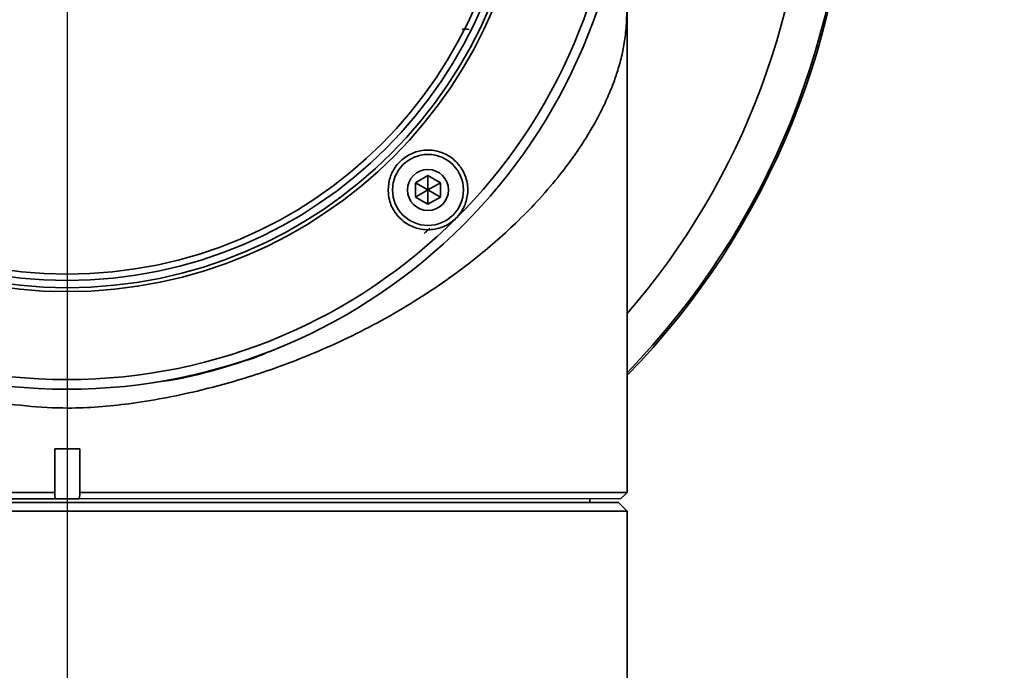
# Paper-space layout '图纸1' of a CAD drawing. Header units: millimetres. Extents: x 24 to 397, y 10 to 302.
# Tile 15 of 19: x 293 to 306, y 102 to 111. Entities that reach past the tile are written whole.
import ezdxf

# ---------------------------------------------------------------- set-up
doc = ezdxf.new("R2010")
doc.units = ezdxf.units.MM
doc.linetypes.add('CENTERX2', pattern=[20.32, 12.7, -2.54, 2.54, -2.54])
doc.layers.add('中心线层', color=6, linetype='CENTERX2', lineweight=25)
doc.layers.add('标注层', color=150, linetype='Continuous')
doc.styles.add('SLDTEXTSTYLE1', font='仿宋_GB2312')
doc.dimstyles.new('SLDDIMSTYLE2', dxfattribs={"dimtxt": 3.5, "dimasz": 2.2, "dimexe": 0, "dimexo": 0.0625, "dimgap": 0.875, "dimtad": 0, "dimtih": 1, "dimtoh": 1, "dimlfac": 6, "dimrnd": 1e-09, "dimzin": 12, "dimdsep": 46, "dimtxsty": 'SLDTEXTSTYLE1', "dimsah": 1, "dimcen": 0, "dimadec": 0, "dimazin": 3, "dimtfac": 1, "dimtdec": 3, "dimtofl": 0, "dimtmove": 0, "dimatfit": 3, "dimfxl": 0, "dimfrac": 2, "dimtolj": 1, "dimtzin": 12, "dimarcsym": 0})

# ---------------------------------------------------------------- blocks, each defined once
blk = doc.blocks.new('_D_3')
at = {"layer": '标注层'}
for p, q in [((366.884, 186.85), (375.288, 195.224)), ((375.288, 195.224), (388.305, 195.224)), ((220.021, 40.501), (217.187, 37.677))]:
    blk.add_line(p, q, dxfattribs=at)
for points in [[(366.884, 186.85), (368.725, 188.12), (368.16, 188.686)], [(220.021, 40.501), (218.18, 39.231), (218.745, 38.665)]]:
    blk.add_solid(points, dxfattribs=at)
at = {"layer": '标注层', "char_height": 3.5, "attachment_point": 1, "style": 'SLDTEXTSTYLE1'}
for s, insert in [('%%c', (376.288, 199.736)), ('1244', (380.158, 199.736))]:
    blk.add_mtext(s, dxfattribs=dict(at, insert=insert))
blk = doc.blocks.new('SW_CENTERMARKSYMBOL_0')
at = {"layer": '中心线层', "color": 0}
blk.add_line((0, -0.167), (0, -103.213), dxfattribs=at)

psp = doc.layouts.new('图纸1')

# ---------------------------------------------------------------- linework, layer by layer
at = {"color": 7, "linetype": 'Continuous', "lineweight": 35}
for p, q in [((300.954, 105.3767), (300.9525, 113.6767)), ((298.1186, 108.9405), (298.2852, 109.0368)), ((298.1186, 108.7481), (298.1186, 108.9405)), ((298.2853, 108.8444), (298.1186, 108.9405)), ((298.2852, 109.0368), (298.4519, 108.9406)), ((298.2853, 108.8444), (298.2852, 109.0368)), ((298.2853, 108.8444), (298.4519, 108.9406)), ((298.4519, 108.9406), (298.452, 108.7482)), ((298.2853, 108.8444), (298.1186, 108.7481)), ((298.2853, 108.8444), (298.2853, 108.6519)), ((298.2853, 108.8444), (298.452, 108.7482)), ((298.2853, 108.6519), (298.1186, 108.7481)), ((298.452, 108.7482), (298.2853, 108.6519)), ((293.2865, 105.3753), (293.6215, 105.3754)), ((293.2865, 105.3753), (293.2866, 104.792)), ((293.6216, 104.7921), (293.6215, 105.3754)), ((300.9522, 105.3767), (300.954, 105.3767)), ((300.9522, 105.3767), (300.9523, 104.7934)), ((285.9541, 104.7906), (293.2866, 104.792)), ((293.2948, 104.7087), (286.0375, 104.7073)), ((293.2866, 104.792), (293.2866, 104.7605)), ((293.2866, 104.7605), (293.2948, 104.7087)), ((293.2948, 104.7087), (293.6135, 104.7087)), ((293.6135, 104.7087), (293.6216, 104.7606)), ((300.8691, 104.7101), (293.6135, 104.7087)), ((293.6216, 104.7921), (300.9523, 104.7934)), ((293.6216, 104.7606), (293.6216, 104.7921)), ((300.4542, 104.66), (300.4542, 104.71)), ((300.9208, 104.7619), (300.8691, 104.7101)), ((300.9523, 104.7934), (300.9208, 104.7619)), ((300.8361, 104.6601), (286.0722, 104.6573)), ((300.9208, 104.5749), (300.9523, 104.5434)), ((300.9523, 104.5434), (285.9561, 104.5406)), ((300.9523, 104.5434), (300.9524, 103.9934)), ((300.9543, 103.9934), (300.9524, 103.9934)), ((300.9575, 86.3434), (300.9543, 103.9934))]:
    psp.add_line(p, q, dxfattribs=at)
for centre, radius in [((293.4525, 113.6754), 7.5), ((293.4525, 113.6754), 7.3699), ((293.4525, 113.6754), 6.1928), ((293.4525, 113.6754), 6.1401), ((293.4525, 113.6754), 6.0417), ((293.4525, 113.6754), 5.9583), ((298.2853, 108.8444), 0.475), ((298.2853, 108.8444), 0.275)]:
    psp.add_circle(centre, radius, dxfattribs=at)
for radius, start in [(9.9167, 319.14989), (10.4531, 315.85811), (10.4768, 315.72509)]:
    psp.add_arc((293.4525, 113.6754), radius, start, 0.01058, dxfattribs=at)
for points, knots in [([(300.9507, 112.364), (300.9513, 112.1964), (300.952, 111.9831), (300.9521, 111.726), (300.952, 111.602), (300.9516, 111.4544), (300.9505, 111.3175), (300.9479, 111.1961), (300.9421, 111.0404), (300.9255, 110.8644), (300.8865, 110.6516), (300.8408, 110.4834), (300.7976, 110.3538), (300.7647, 110.263), (300.7267, 110.1668), (300.6817, 110.0621), (300.6059, 109.8996), (300.473, 109.6494), (300.2814, 109.3496), (300.0434, 109.0299), (299.7926, 108.7352), (299.5091, 108.4423), (299.2296, 108.1832), (298.9533, 107.9512), (298.6766, 107.7385), (298.397, 107.5411), (298.0656, 107.3256), (297.676, 107.0976), (297.2223, 106.8642), (296.7871, 106.6682), (296.3739, 106.5052), (295.9839, 106.3698), (295.5911, 106.2512), (295.0315, 106.1066), (294.3248, 105.9715), (293.551, 105.908), (292.8867, 105.9469), (292.3117, 106.0249), (291.747, 106.137), (291.2083, 106.2792), (290.6811, 106.4484), (290.2197, 106.6256), (289.8201, 106.8012), (289.4773, 106.968), (289.1378, 107.1503), (288.8404, 107.3262), (288.5811, 107.4926), (288.3564, 107.6467), (288.1325, 107.8108), (287.9108, 107.985), (287.6561, 108.2001), (287.3658, 108.4701), (287.0518, 108.8008), (286.823, 109.0804), (286.6692, 109.2901), (286.5783, 109.4221), (286.4933, 109.5543), (286.4143, 109.6867), (286.3413, 109.8191), (286.2794, 109.9424), (286.2195, 110.0705), (286.1561, 110.2188), (286.0965, 110.3822), (286.0474, 110.5454), (286.0113, 110.6926), (285.9879, 110.8257), (285.9738, 110.9388), (285.966, 111.0275), (285.9596, 111.1362), (285.9563, 111.2569), (285.9547, 111.3895), (285.9536, 111.5767), (285.9535, 111.9087), (285.9543, 112.1956), (285.9547, 112.3613)], [0, 0, 0, 0, 0.0181448, 0.023082, 0.0274988, 0.0314308, 0.039091, 0.0430167, 0.0471002, 0.0614504, 0.0757084, 0.0908911, 0.0971631, 0.1033682, 0.1101283, 0.1174435, 0.1253136, 0.1440883, 0.1694413, 0.1874342, 0.2104374, 0.2311526, 0.2495812, 0.2663404, 0.282357, 0.2976341, 0.3121752, 0.3339686, 0.3548062, 0.3747086, 0.39076, 0.4064439, 0.4217769, 0.4367769, 0.4703407, 0.4996423, 0.5195952, 0.5414592, 0.5620682, 0.5822647, 0.6030853, 0.6245723, 0.6394344, 0.6548174, 0.6707306, 0.6871825, 0.6987466, 0.7108016, 0.7233494, 0.7363916, 0.7499299, 0.7707692, 0.794597, 0.819951, 0.8290999, 0.8382519, 0.847407, 0.8565653, 0.8657267, 0.8748913, 0.8820466, 0.8924713, 0.9061652, 0.9166171, 0.9270645, 0.9375098, 0.9436199, 0.9488413, 0.9531985, 0.9611595, 0.9650073, 0.9688649, 0.9820294, 1, 1, 1, 1]), ([(297.7521, 108.8327), (297.7565, 108.8919), (297.7653, 109.0103), (297.8517, 109.1709), (297.9812, 109.2944), (298.1432, 109.3684), (298.3202, 109.3863), (298.4957, 109.3454), (298.6504, 109.2474), (298.765, 109.1011), (298.8236, 108.9235), (298.8185, 108.7375), (298.7522, 108.566), (298.6345, 108.4282), (298.4799, 108.3373), (298.3047, 108.3016), (298.1266, 108.3247), (297.9637, 108.4059), (297.8362, 108.5383), (297.7651, 108.6892), (297.7558, 108.7918), (297.7521, 108.8327)], [0, 0, 0, 0, 0.0528679, 0.1057755, 0.1577903, 0.2093373, 0.2614421, 0.3148202, 0.369567, 0.4251495, 0.4806901, 0.5353986, 0.5889117, 0.6413798, 0.6933306, 0.7454408, 0.7983175, 0.8523158, 0.9073953, 0.9630538, 1, 1, 1, 1]), ([(298.3116, 108.3306), (298.3048, 108.3245), (298.2903, 108.3113), (298.2634, 108.2873), (298.2454, 108.2716), (298.2336, 108.2613)], [0, 0, 0, 0, 0.2330415, 0.4993475, 1, 1, 1, 1]), ([(296.306, 106.7394), (296.2499, 106.7161), (296.1645, 106.6808), (296.0577, 106.6362), (296.0015, 106.6128), (295.973, 106.601), (295.9659, 106.598), (295.9641, 106.5972), (295.9636, 106.5971), (295.9635, 106.597), (295.9634, 106.597), (295.9634, 106.597), (295.9634, 106.597)], [0, 0, 0, 0, 0.4913459, 0.7467342, 0.9361793, 0.9837893, 0.9958193, 0.9988908, 0.9996906, 0.9999066, 0.9999686, 1, 1, 1, 1]), ([(300.8361, 104.6601), (300.8551, 104.6409), (300.8828, 104.613), (300.9118, 104.5839), (300.9208, 104.5749)], [0, 0, 0, 0, 0.68829881, 1, 1, 1, 1])]:
    psp.add_open_spline(points, degree=3, knots=knots, dxfattribs=at)
at = {"color": 8, "linetype": 'Continuous', "lineweight": 35}
for points, knots in [([(298.7419, 110.994), (298.7588, 110.9967), (298.7905, 111.0018), (298.8222, 110.9971), (298.8371, 110.9948)], [0, 0, 0, 0, 0.53070032, 1, 1, 1, 1]), ([(295.9634, 106.597), (295.7649, 106.5333), (295.3673, 106.4058), (294.9129, 106.3011), (294.6576, 106.2705), (294.616, 106.2655)], [0, 0, 0, 0, 0.4551103, 0.9112409, 1, 1, 1, 1])]:
    psp.add_open_spline(points, degree=3, knots=knots, dxfattribs=at)
at = {"layer": '中心线层'}
psp.add_arc((293.4525, 113.6754), 103.6667, 95, 85, dxfattribs=at)

# ---------------------------------------------------------------- block references
psp.add_blockref('SW_CENTERMARKSYMBOL_0', (293.4525, 113.6754), dxfattribs=at)

# ---------------------------------------------------------------- dimensions: what is measured, and where the dimension line sits
at = {"layer": '标注层'}
dim = psp.add_diameter_dim_2p(p1=(366.8845, 186.85), p2=(220.0205, 40.5007), dimstyle='SLDDIMSTYLE2', dxfattribs=at)
dim.commit()
dim.dimension.update_dxf_attribs({"geometry": '_D_3', "text_midpoint": (382.2968, 197.5479), "dimtype": 163})

doc.saveas('drawing.dxf')
